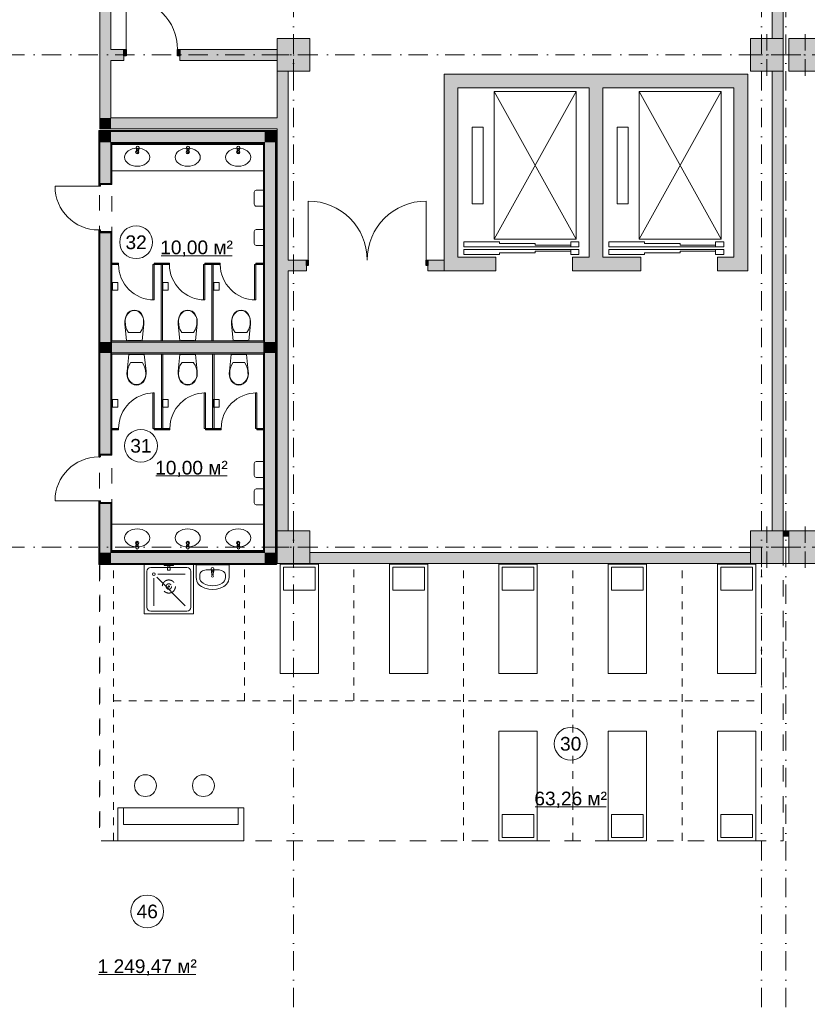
# Model space of a CAD drawing. Header units: millimetres. Extents: x -14761 to 157739, y -22400 to 107990.
# Tile 208 of 256: x 75994 to 90390, y 45642 to 63644. Entities that reach past the tile are written whole.
import ezdxf

# ---------------------------------------------------------------- set-up
doc = ezdxf.new("R2010")
doc.units = ezdxf.units.MM
doc.header["$MEASUREMENT"] = 0
for name, pattern in [('короткая штриховая', [282.222222, 141.111111, -141.111111]), ('Невидимая', [391.222223, 282.222223, -109]), ('Штриховая', [564.444447, 282.222223, -282.222223]), ('Штрихпунктирная', [670.277762, 352.777767, -176.388884, 0, -141.111112])]:
    doc.linetypes.add(name, pattern=pattern)
for name, color, linetype in [('Интерьер - конструкции мебели', 7, 'Continuous'), ('Интерьер - Мебель', 7, 'Continuous'), ('Интерьер - Оборудование', 7, 'Continuous'), ('Интерьер - Сантехника', 7, 'Continuous'), ('Конструктив - Колонны', 7, 'Continuous'), ('Конструктив - стены бассейнов жб нов', 7, 'Continuous'), ('Конструктив - Стены Блок 200 нов', 7, 'Continuous'), ('Конструктив - Стены Внутр сущ.', 7, 'Continuous'), ('Элемент Модели - Зона', 7, 'Continuous'), ('Элемент Модели - Оси', 7, 'Continuous')]:
    doc.layers.add(name, color=color, linetype=linetype)
doc.styles.add('СГЕНЕРИР_СТИЛЬ_1', font='txt')

msp = doc.modelspace()

# ---------------------------------------------------------------- hatches: boundary and pattern name
at = {"layer": 'Интерьер - Оборудование', "linetype": 'Continuous', "lineweight": 0, "true_color": 0x7f7f7f}
for points in [[(77660, 59195), (77660, 59170), (77800, 59170), (77800, 59195)], [(78425, 59170), (78425, 58520), (78450, 58520), (78450, 59170)], [(78450, 59195), (78450, 59170), (78590, 59170), (78590, 59195)], [(78578, 57770), (78603, 57770), (78603, 59170), (78578, 59170)], [(78590, 59195), (78590, 59170), (78730, 59170), (78730, 59195)], [(79355, 59170), (79355, 58520), (79380, 58520), (79380, 59170)], [(79380, 59195), (79380, 59170), (79520, 59170), (79520, 59195)], [(79508, 57770), (79533, 57770), (79533, 59170), (79508, 59170)], [(79520, 59195), (79520, 59170), (79660, 59170), (79660, 59195)], [(80285, 59170), (80285, 58520), (80310, 58520), (80310, 59170)], [(80310, 59195), (80310, 59170), (80450, 59170), (80450, 59195)], [(78584, 57530), (78584, 56170), (78609, 56170), (78609, 57530)], [(79521, 57530), (79521, 56170), (79546, 56170), (79546, 57530)], [(78428, 56170), (78453, 56170), (78453, 56820), (78428, 56820)], [(79365, 56170), (79390, 56170), (79390, 56820), (79365, 56820)], [(80302, 56170), (80327, 56170), (80327, 56820), (80302, 56820)], [(77660, 56145), (77803, 56145), (77803, 56170), (77660, 56170)], [(78453, 56145), (78597, 56145), (78597, 56170), (78453, 56170)], [(78597, 56145), (78740, 56145), (78740, 56170), (78597, 56170)], [(79390, 56145), (79533, 56145), (79533, 56170), (79390, 56170)], [(79533, 56145), (79677, 56145), (79677, 56170), (79533, 56170)], [(80327, 56145), (80470, 56145), (80470, 56170), (80327, 56170)]]:
    msp.add_hatch(color=8, dxfattribs=at).paths.add_polyline_path(points)
at = {"layer": 'Конструктив - Колонны', "linetype": 'Continuous', "lineweight": 0, "true_color": 0x000000}
for points in [[(80700, 62700), (81300, 62700), (81300, 63300), (80700, 63300)], [(89350, 62700), (89950, 62700), (89950, 63300), (89350, 63300)], [(90050, 62700), (90650, 62700), (90650, 63300), (90050, 63300)], [(80700, 53700), (81300, 53700), (81300, 54300), (80700, 54300)], [(89350, 53700), (89950, 53700), (89950, 54300), (89350, 54300)], [(90050, 53700), (90650, 53700), (90650, 54300), (90050, 54300)]]:
    msp.add_hatch(color=18, dxfattribs=at).paths.add_polyline_path(points)
at = {"layer": 'Конструктив - стены бассейнов жб нов', "linetype": 'Continuous', "lineweight": 0, "true_color": 0x000000}
for points in [[(89950, 54300), (89950, 54288), (90050, 54288), (90050, 54300)], [(89950, 54213), (90050, 54213), (90050, 54288), (89950, 54288)], [(89950, 54200), (90050, 54200), (90050, 54213), (89950, 54213)]]:
    msp.add_hatch(color=18, dxfattribs=at).paths.add_polyline_path(points)
at = {"layer": 'Конструктив - Стены Блок 200 нов', "linetype": 'Continuous', "lineweight": 0, "true_color": 0x000000}
for points in [[(77440, 61619), (77460, 61599), (77460, 61619)], [(77440, 61599), (77460, 61599), (77440, 61619)], [(77460, 61599), (77440, 61599), (77440, 60649), (77460, 60649)], [(80670, 61619), (77460, 61619), (77460, 61599), (80670, 61599)], [(77460, 61599), (77660, 61399), (77660, 61599)], [(77660, 61399), (77460, 61599), (77460, 61399)], [(77660, 61599), (77660, 61399), (80470, 61399), (80470, 61599)], [(80470, 61599), (80470, 61399), (80670, 61599)], [(80470, 61399), (80670, 61399), (80670, 61599)], [(80670, 61619), (80670, 61599), (80690, 61619)], [(80670, 61599), (80690, 61599), (80690, 61619)], [(80690, 61599), (80670, 61599), (80670, 53700), (80690, 53700)], [(77460, 60649), (77470, 60649), (77660, 60649), (77660, 61399), (77460, 61399)], [(77660, 61399), (77680, 61379), (77680, 61399)], [(77680, 61379), (77660, 61399), (77660, 61379)], [(80450, 61399), (77680, 61399), (77680, 61379), (80450, 61379)], [(80450, 61399), (80450, 61379), (80470, 61399)], [(80450, 61379), (80470, 61379), (80470, 61399)], [(80670, 57750), (80670, 61399), (80470, 61399), (80470, 57750)], [(77660, 61379), (77660, 60649), (77680, 60649), (77680, 61379)], [(80470, 57770), (80470, 61379), (80450, 61379), (80450, 57770)], [(77440, 60649), (77440, 60599), (77470, 60599), (77470, 60649)], [(77680, 60629), (77680, 60649), (77660, 60649), (77470, 60649), (77470, 60629)], [(77470, 59749), (77470, 59799), (77440, 59799), (77440, 59749)], [(77680, 59749), (77680, 59769), (77470, 59769), (77470, 59749), (77660, 59749)], [(77460, 59749), (77440, 59749), (77440, 55699), (77460, 55699)], [(77460, 57750), (77660, 57750), (77660, 59749), (77470, 59749), (77460, 59749)], [(77660, 57770), (77680, 57770), (77680, 59749), (77660, 59749)], [(77660, 57550), (77660, 57750), (77460, 57750), (77460, 57550)], [(77680, 57750), (77680, 57770), (77660, 57770), (77660, 57750)], [(77680, 57550), (77680, 57750), (77660, 57750), (77660, 57550)], [(80450, 57770), (77680, 57770), (77680, 57750), (80450, 57750)], [(77680, 57550), (80450, 57550), (80450, 57750), (77680, 57750)], [(80470, 57750), (80470, 57770), (80450, 57770), (80450, 57750)], [(80470, 57550), (80470, 57750), (80450, 57750), (80450, 57550)], [(80670, 57550), (80670, 57750), (80470, 57750), (80470, 57550)], [(77460, 55699), (77470, 55699), (77660, 55699), (77660, 57550), (77460, 57550)], [(77680, 57530), (77680, 57550), (77660, 57550), (77660, 57530)], [(77680, 57530), (77660, 57530), (77660, 55699), (77680, 55699)], [(77680, 57530), (80450, 57530), (80450, 57550), (77680, 57550)], [(80470, 57530), (80470, 57550), (80450, 57550), (80450, 57530)], [(80470, 53920), (80470, 57530), (80450, 57530), (80450, 53920)], [(80670, 53900), (80670, 57550), (80470, 57550), (80470, 53900)], [(77470, 55699), (77440, 55699), (77440, 55649), (77470, 55649)], [(77680, 55699), (77660, 55699), (77470, 55699), (77470, 55679), (77680, 55679)], [(77440, 54799), (77470, 54799), (77470, 54849), (77440, 54849)], [(77440, 53700), (77460, 53700), (77460, 54799), (77440, 54799)], [(77460, 54799), (77460, 53900), (77660, 53900), (77660, 54799), (77470, 54799)], [(77680, 54819), (77470, 54819), (77470, 54799), (77660, 54799), (77680, 54799)], [(77660, 54799), (77660, 53920), (77680, 53920), (77680, 54799)], [(77660, 53900), (77460, 53700), (77660, 53700)], [(77460, 53900), (77460, 53700), (77660, 53900)], [(77680, 53920), (77660, 53900), (77680, 53900)], [(77660, 53920), (77660, 53900), (77680, 53920)], [(80470, 53900), (77660, 53900), (77660, 53700), (80470, 53700)], [(80450, 53920), (77680, 53920), (77680, 53900), (80450, 53900)], [(80470, 53920), (80450, 53920), (80470, 53900)], [(80450, 53900), (80470, 53900), (80450, 53920)], [(80670, 53900), (80470, 53900), (80670, 53700)], [(80470, 53700), (80670, 53700), (80470, 53900)], [(77460, 53700), (77440, 53680), (77460, 53680)], [(77460, 53700), (77440, 53700), (77440, 53680)], [(80670, 53700), (77460, 53700), (77460, 53680), (80670, 53680)], [(80690, 53700), (80670, 53700), (80690, 53680)], [(80670, 53700), (80670, 53680), (80690, 53680)]]:
    msp.add_hatch(color=18, dxfattribs=at).paths.add_polyline_path(points)
at = {"layer": 'Конструктив - Стены Внутр сущ.', "linetype": 'Continuous', "lineweight": 0, "true_color": 0x000000}
for points in [[(89750, 71750), (89750, 63300), (89950, 63300), (89950, 71750)], [(77660, 61849), (77660, 67850), (77460, 67850), (77460, 61849)], [(77455, 63100), (77455, 62900), (77460, 62900), (77460, 63100)], [(77660, 63100), (77660, 62900), (77900, 62900), (77900, 63100)], [(77900, 63100), (77900, 62985), (77940, 62985), (77940, 63100)], [(78920, 62985), (78920, 63100), (78880, 63100), (78880, 62985)], [(80700, 63100), (78920, 63100), (78920, 62900), (80700, 62900)], [(80700, 54300), (80900, 54300), (80900, 62700), (80700, 62700)], [(84000, 62400), (83750, 62650), (83750, 62400)], [(84000, 62650), (83750, 62650), (84000, 62400)], [(84000, 62400), (89050, 62400), (89050, 62650), (84000, 62650)], [(89050, 62400), (89300, 62400), (89300, 62650)], [(89050, 62400), (89300, 62650), (89050, 62650)], [(89750, 62700), (89750, 54300), (89950, 54300), (89950, 62700)], [(84000, 59300), (84000, 62400), (83750, 62400), (83750, 59300)], [(86400, 62400), (86400, 59300), (86650, 59300), (86650, 62400)], [(89050, 62400), (89050, 59300), (89300, 59300), (89300, 62400)], [(77660, 61849), (77460, 61649), (77660, 61649)], [(77460, 61849), (77460, 61649), (77660, 61849)], [(77660, 61649), (80700, 61649), (80700, 61849), (77660, 61849)], [(80900, 59250), (80900, 59050), (81235, 59050), (81235, 59250)], [(81235, 59250), (81235, 59150), (81267, 59150), (81267, 59250)], [(83455, 59150), (83455, 59250), (83423, 59250), (83423, 59150)], [(83750, 59250), (83455, 59250), (83455, 59050), (83750, 59050)], [(84000, 59300), (83750, 59050), (84000, 59050)], [(83750, 59300), (83750, 59050), (84000, 59300)], [(84000, 59300), (84000, 59050), (84700, 59050), (84700, 59300)], [(86100, 59050), (87350, 59050), (87350, 59300), (86100, 59300)], [(88750, 59300), (88750, 59050), (89050, 59050), (89050, 59300)], [(89050, 59050), (89300, 59050), (89050, 59300)], [(89050, 59300), (89300, 59050), (89300, 59300)], [(81300, 53700), (89350, 53700), (89350, 53900), (81300, 53900)], [(80700, 53695), (80900, 53695), (80900, 53700), (80700, 53700)]]:
    msp.add_hatch(color=18, dxfattribs=at).paths.add_polyline_path(points)

# ---------------------------------------------------------------- linework, layer by layer
at = {"color": 7, "linetype": 'Continuous', "lineweight": 15}
for p, q in [((86165, 59630), (84665, 62330)), ((84665, 59630), (86165, 62330)), ((88815, 59630), (87315, 62330)), ((87315, 59630), (88815, 62330))]:
    msp.add_line(p, q, dxfattribs=at)
for points in [[(84665, 59630), (86165, 59630), (86165, 62330), (84665, 62330)], [(87315, 59630), (88815, 59630), (88815, 62330), (87315, 62330)], [(84465, 61680), (84265, 61680), (84265, 60280), (84465, 60280)], [(87115, 61680), (86915, 61680), (86915, 60280), (87115, 60280)], [(86065, 59490), (86065, 59520), (85415, 59520), (85415, 59550), (84765, 59550), (84765, 59580), (84115, 59580), (84115, 59490)], [(85415, 59410), (85415, 59380), (84765, 59380), (84765, 59350), (84115, 59350), (84115, 59440), (86065, 59440), (86065, 59410)], [(86065, 59490), (86215, 59490), (86215, 59580), (86065, 59580)], [(86065, 59440), (86215, 59440), (86215, 59350), (86065, 59350)], [(88715, 59490), (88715, 59520), (88065, 59520), (88065, 59550), (87415, 59550), (87415, 59580), (86765, 59580), (86765, 59490)], [(88065, 59410), (88065, 59380), (87415, 59380), (87415, 59350), (86765, 59350), (86765, 59440), (88715, 59440), (88715, 59410)], [(88715, 59490), (88865, 59490), (88865, 59580), (88715, 59580)], [(88715, 59440), (88865, 59440), (88865, 59350), (88715, 59350)]]:
    msp.add_lwpolyline(points, close=True, dxfattribs=at)
at = {"layer": 'Интерьер - конструкции мебели', "color": 7, "linetype": 'Continuous', "lineweight": 15, "flags": 128}
for points in [[(80089, 49231), (79989, 49231), (79989, 48932), (77889, 48932), (77889, 49231), (77789, 49231), (77789, 48633), (80089, 48633)], [(79989, 49231), (77889, 49231), (77889, 48932), (79989, 48932)]]:
    msp.add_lwpolyline(points, close=True, dxfattribs=at)
at = {"layer": 'Интерьер - Мебель', "color": 7, "linetype": 'короткая штриховая', "lineweight": 15}
for p, q in [((77708, 48633), (77708, 53700)), ((80105, 51191), (80105, 53700)), ((82104, 51191), (82104, 53700)), ((84103, 48633), (84103, 53700)), ((86102, 48633), (86102, 53700)), ((88101, 48633), (88101, 53700)), ((89550, 51191), (89550, 53700)), ((77708, 51191), (89550, 51191))]:
    msp.add_line(p, q, dxfattribs=at)
at = {"layer": 'Интерьер - Мебель', "color": 7, "linetype": 'Continuous', "lineweight": 15, "flags": 128}
for points in [[(80754, 51691), (81454, 51691), (81454, 53691), (80754, 53691)], [(82753, 51691), (83453, 51691), (83453, 53691), (82753, 53691)], [(84752, 51691), (85452, 51691), (85452, 53691), (84752, 53691)], [(86751, 51691), (87451, 51691), (87451, 53691), (86751, 53691)], [(88750, 51691), (89450, 51691), (89450, 53691), (88750, 53691)], [(80814, 53211), (81394, 53211), (81394, 53631), (80814, 53631)], [(82813, 53211), (83393, 53211), (83393, 53631), (82813, 53631)], [(84812, 53211), (85392, 53211), (85392, 53631), (84812, 53631)], [(86811, 53211), (87391, 53211), (87391, 53631), (86811, 53631)], [(88810, 53211), (89390, 53211), (89390, 53631), (88810, 53631)], [(84752, 50633), (85452, 50633), (85452, 48633), (84752, 48633)], [(86751, 50633), (87451, 50633), (87451, 48633), (86751, 48633)], [(88750, 50633), (89450, 50633), (89450, 48633), (88750, 48633)], [(84812, 49113), (85392, 49113), (85392, 48693), (84812, 48693)], [(86811, 49113), (87391, 49113), (87391, 48693), (86811, 48693)], [(88810, 49113), (89390, 49113), (89390, 48693), (88810, 48693)]]:
    msp.add_lwpolyline(points, close=True, dxfattribs=at)
for points in [[(78292, 49440, 1), (78292, 49840, 1)], [(79352, 49440, 1), (79352, 49840, 1)]]:
    msp.add_lwpolyline(points, format="xyb", close=True, dxfattribs=at)
at = {"layer": 'Интерьер - Оборудование', "color": 7, "linetype": 'Continuous', "lineweight": 15}
for p, q in [((78136, 61269), (78136, 61284)), ((78136, 61284), (78163, 61284)), ((78163, 61284), (78163, 61269)), ((79057, 61269), (79057, 61284)), ((79057, 61284), (79084, 61284)), ((79084, 61284), (79084, 61269)), ((79976, 61269), (79976, 61284)), ((79976, 61284), (80004, 61284)), ((80004, 61284), (80004, 61269)), ((78450, 59195), (78450, 59170)), ((78590, 59195), (78450, 59195)), ((78450, 59170), (78590, 59170)), ((78730, 59195), (78590, 59195)), ((78590, 59170), (78730, 59170)), ((78730, 59170), (78730, 59195)), ((79380, 59195), (79380, 59170)), ((79520, 59195), (79380, 59195)), ((79380, 59170), (79520, 59170)), ((79660, 59195), (79520, 59195)), ((79520, 59170), (79660, 59170)), ((79660, 59170), (79660, 59195)), ((78453, 56145), (78453, 56170)), ((78453, 56170), (78597, 56170)), ((78597, 56170), (78740, 56170)), ((78740, 56170), (78740, 56145)), ((79390, 56145), (79390, 56170)), ((79390, 56170), (79533, 56170)), ((79533, 56170), (79677, 56170)), ((79677, 56170), (79677, 56145)), ((78597, 56145), (78453, 56145)), ((78740, 56145), (78597, 56145)), ((79533, 56145), (79390, 56145)), ((79677, 56145), (79533, 56145)), ((78126, 54030), (78126, 54015)), ((78126, 54015), (78153, 54015)), ((78153, 54015), (78153, 54030)), ((79053, 54030), (79053, 54015)), ((79053, 54015), (79081, 54015)), ((79081, 54015), (79081, 54030)), ((79979, 54030), (79979, 54015)), ((79979, 54015), (80006, 54015)), ((80006, 54015), (80006, 54030)), ((79506, 53565), (79506, 53580)), ((79506, 53580), (79533, 53580)), ((79533, 53580), (79533, 53565))]:
    msp.add_line(p, q, dxfattribs=at)
at = {"layer": 'Интерьер - Оборудование', "color": 7, "linetype": 'Continuous', "lineweight": 15, "flags": 128}
for points in [[(78125, 61309), (78129, 61267, 0.12102), (78132, 61258), (78139, 61205, 0.882566), (78161, 61205), (78168, 61258, 0.12102), (78171, 61267), (78175, 61309, 1)], [(79045, 61309), (79049, 61267, 0.12102), (79052, 61258), (79059, 61205, 0.882566), (79081, 61205), (79088, 61258, 0.12102), (79091, 61267), (79095, 61309, 1)], [(79965, 61309), (79969, 61267, 0.12102), (79972, 61258), (79979, 61205, 0.882566), (80001, 61205), (80008, 61258, 0.12102), (80011, 61267), (80015, 61309, 1)], [(78114, 53990), (78118, 54032, -0.12102), (78121, 54041), (78128, 54094, -0.882566), (78150, 54094), (78157, 54041, -0.12102), (78160, 54032), (78164, 53990, -1)], [(79042, 53990), (79046, 54032, -0.12102), (79049, 54041), (79056, 54094, -0.882566), (79078, 54094), (79085, 54041, -0.12102), (79088, 54032), (79092, 53990, -1)], [(79967, 53990), (79971, 54032, -0.12102), (79975, 54041), (79981, 54094, -0.882566), (80003, 54094), (80010, 54041, -0.12102), (80013, 54032), (80017, 53990, -1)], [(79495, 53605), (79499, 53563, 0.12102), (79502, 53554), (79509, 53501, 0.882566), (79531, 53501), (79538, 53554, 0.12102), (79541, 53563), (79545, 53605, 1)]]:
    msp.add_lwpolyline(points, format="xyb", close=True, dxfattribs=at)
for points in [[(77660, 59195), (77660, 59170), (77800, 59170), (77800, 59195)], [(78425, 59170), (78425, 58520), (78450, 58520), (78450, 59170)], [(78578, 57770), (78603, 57770), (78603, 59170), (78578, 59170)], [(79355, 59170), (79355, 58520), (79380, 58520), (79380, 59170)], [(79508, 57770), (79533, 57770), (79533, 59170), (79508, 59170)], [(80285, 59170), (80285, 58520), (80310, 58520), (80310, 59170)], [(80310, 59195), (80310, 59170), (80450, 59170), (80450, 59195)], [(78584, 57530), (78609, 57530), (78609, 56170), (78584, 56170)], [(79521, 57530), (79546, 57530), (79546, 56170), (79521, 56170)], [(78428, 56170), (78428, 56820), (78453, 56820), (78453, 56170)], [(79365, 56170), (79365, 56820), (79390, 56820), (79390, 56170)], [(80302, 56170), (80302, 56820), (80327, 56820), (80327, 56170)], [(77660, 56145), (77660, 56170), (77803, 56170), (77803, 56145)], [(80327, 56145), (80327, 56170), (80470, 56170), (80470, 56145)]]:
    msp.add_lwpolyline(points, close=True, dxfattribs=at)
at = {"layer": 'Интерьер - Оборудование', "color": 7, "linetype": 'Continuous', "lineweight": 15}
for centre, radius, start, end in [((78150, 61269), 21.1, 212.771, 327.229), ((78150, 61269), 13.6, 180, 0), ((79070, 61269), 21.1, 212.771, 327.229), ((79070, 61269), 13.6, 180, 0), ((79990, 61269), 21.1, 212.771, 327.229), ((79990, 61269), 13.6, 180, 0), ((78450, 59170), 650, 180, 270), ((79380, 59170), 650, 180, 270), ((80310, 59170), 650, 180, 270), ((78453, 56170), 650, 90, 180), ((79390, 56170), 650, 90, 180), ((80327, 56170), 650, 90, 180), ((78139, 54030), 21.1, 32.771, 147.229), ((78139, 54030), 13.6, 0, 180), ((79067, 54030), 21.1, 32.771, 147.229), ((79067, 54030), 13.6, 0, 180), ((79992, 54030), 21.1, 32.771, 147.229), ((79992, 54030), 13.6, 0, 180), ((79520, 53565), 21.1, 212.771, 327.229), ((79520, 53565), 13.6, 180, 0)]:
    msp.add_arc(centre, radius, start, end, dxfattribs=at)
at = {"layer": 'Интерьер - Сантехника', "color": 7, "linetype": 'Continuous', "lineweight": 15}
for p, q in [((77680, 61379), (80450, 61379)), ((77680, 60879), (77680, 61379)), ((77680, 61359), (80450, 61359)), ((80450, 60879), (80450, 61379)), ((77680, 60879), (80450, 60879)), ((77682, 58838), (77682, 58698)), ((77690, 58838), (77690, 58698)), ((78605, 58840), (78605, 58700)), ((78613, 58840), (78613, 58700)), ((79535, 58840), (79535, 58700)), ((79543, 58840), (79543, 58700)), ((77981, 57926), (78090, 57926)), ((78090, 57926), (78199, 57926)), ((78956, 57926), (79065, 57926)), ((79065, 57926), (79174, 57926)), ((80040, 57925), (79931, 57925)), ((80149, 57925), (80040, 57925)), ((78021, 57373), (78130, 57373)), ((78130, 57373), (78239, 57373)), ((78956, 57373), (79065, 57373)), ((79065, 57373), (79174, 57373)), ((80000, 57373), (79891, 57373)), ((80109, 57373), (80000, 57373)), ((77682, 56700), (77682, 56560)), ((77690, 56700), (77690, 56560)), ((78605, 56701), (78605, 56561)), ((78613, 56701), (78613, 56561)), ((79535, 56701), (79535, 56561)), ((79543, 56701), (79543, 56561)), ((77680, 54420), (80450, 54420)), ((77680, 54420), (77680, 53920)), ((80450, 54420), (80450, 53920)), ((77680, 53940), (80450, 53940)), ((77680, 53920), (80450, 53920)), ((78700, 53665), (78740, 53665)), ((78320, 53560), (78320, 52900)), ((79050, 53630), (78390, 53630)), ((78520, 53505), (79020, 53505)), ((78700, 53635), (78740, 53635)), ((79120, 52900), (79120, 53560)), ((79285, 53492), (79285, 53446)), ((79639, 53583), (79401, 53583)), ((79755, 53492), (79755, 53446)), ((78445, 53430), (78445, 52930)), ((78498, 53452), (79020, 52930)), ((78390, 52830), (79050, 52830))]:
    msp.add_line(p, q, dxfattribs=at)
at = {"layer": 'Интерьер - Сантехника', "color": 7, "linetype": 'Continuous', "lineweight": 15, "flags": 128}
for points in [[(80452, 60234), (80319, 60234, -0.414214), (80282, 60270), (80282, 60488, -0.414214), (80319, 60524), (80452, 60524)], [(80452, 59516), (80319, 59516, -0.414214), (80282, 59553), (80282, 59770, -0.414214), (80319, 59806), (80452, 59806)], [(80452, 55275), (80319, 55275, -0.414214), (80282, 55311), (80282, 55529, -0.414214), (80319, 55565), (80452, 55565)], [(80452, 54775), (80319, 54775, -0.414214), (80282, 54811), (80282, 55028, -0.414214), (80319, 55065), (80452, 55065)]]:
    msp.add_lwpolyline(points, format="xyb", close=True, dxfattribs=at)
for points in [[(77785, 58838), (77785, 58698), (77690, 58698), (77690, 58703), (77682, 58703), (77682, 58698), (77680, 58698), (77680, 58838), (77682, 58838), (77682, 58833), (77690, 58833), (77690, 58838)], [(78708, 58840), (78708, 58700), (78613, 58700), (78613, 58705), (78605, 58705), (78605, 58700), (78603, 58700), (78603, 58840), (78605, 58840), (78605, 58835), (78613, 58835), (78613, 58840)], [(79638, 58840), (79638, 58700), (79543, 58700), (79543, 58705), (79535, 58705), (79535, 58700), (79533, 58700), (79533, 58840), (79535, 58840), (79535, 58835), (79543, 58835), (79543, 58840)], [(78259, 58171), (78247, 58215), (78228, 58256), (78202, 58288), (78169, 58313), (78131, 58329), (78090, 58335), (78049, 58329), (78011, 58313), (77978, 58288), (77952, 58256), (77933, 58215), (77921, 58171), (77915, 58126), (77917, 58081), (77949, 57775), (78231, 57775), (78263, 58081), (78265, 58126)], [(79235, 58171), (79222, 58215), (79203, 58256), (79178, 58288), (79144, 58313), (79106, 58329), (79065, 58335), (79024, 58329), (78986, 58313), (78953, 58288), (78927, 58256), (78908, 58215), (78896, 58171), (78890, 58126), (78892, 58081), (78924, 57775), (79206, 57775), (79238, 58081), (79240, 58126)], [(79871, 58170), (79883, 58214), (79902, 58255), (79928, 58287), (79961, 58312), (79999, 58328), (80040, 58334), (80081, 58328), (80119, 58312), (80152, 58287), (80178, 58255), (80197, 58214), (80209, 58170), (80215, 58125), (80213, 58080), (80181, 57774), (79899, 57774), (79867, 58080), (79865, 58125)], [(77967, 57775), (78213, 57775), (78213, 57780), (77967, 57780)], [(78942, 57775), (79188, 57775), (79188, 57780), (78942, 57780)], [(80163, 57774), (79917, 57774), (79917, 57779), (80163, 57779)], [(78299, 57128), (78287, 57084), (78268, 57043), (78242, 57011), (78209, 56986), (78171, 56970), (78130, 56964), (78089, 56970), (78051, 56986), (78018, 57011), (77992, 57043), (77973, 57084), (77961, 57128), (77955, 57173), (77957, 57218), (77989, 57525), (78271, 57525), (78303, 57218), (78305, 57173)], [(78007, 57525), (78253, 57525), (78253, 57520), (78007, 57520)], [(79235, 57128), (79222, 57084), (79203, 57043), (79178, 57011), (79144, 56986), (79106, 56970), (79065, 56964), (79024, 56970), (78986, 56986), (78953, 57011), (78927, 57043), (78908, 57084), (78896, 57128), (78890, 57173), (78892, 57218), (78924, 57525), (79206, 57525), (79238, 57218), (79240, 57173)], [(78942, 57525), (79188, 57525), (79188, 57520), (78942, 57520)], [(79831, 57128), (79843, 57084), (79862, 57043), (79888, 57011), (79921, 56986), (79959, 56970), (80000, 56964), (80041, 56970), (80079, 56986), (80112, 57011), (80138, 57043), (80157, 57084), (80169, 57128), (80175, 57173), (80173, 57218), (80141, 57525), (79859, 57525), (79827, 57218), (79825, 57173)], [(80123, 57525), (79877, 57525), (79877, 57520), (80123, 57520)], [(77785, 56700), (77785, 56560), (77690, 56560), (77690, 56565), (77682, 56565), (77682, 56560), (77680, 56560), (77680, 56700), (77682, 56700), (77682, 56695), (77690, 56695), (77690, 56700)], [(78708, 56701), (78708, 56561), (78613, 56561), (78613, 56566), (78605, 56566), (78605, 56561), (78603, 56561), (78603, 56701), (78605, 56701), (78605, 56696), (78613, 56696), (78613, 56701)], [(79638, 56701), (79638, 56561), (79543, 56561), (79543, 56566), (79535, 56566), (79535, 56561), (79533, 56561), (79533, 56701), (79535, 56701), (79535, 56696), (79543, 56696), (79543, 56701)], [(78270, 53680), (78270, 52780), (79170, 52780), (79170, 53680)], [(78637, 53680), (78637, 53665), (78700, 53665), (78700, 53635), (78698, 53635), (78698, 53580), (78742, 53580), (78742, 53635), (78740, 53635), (78740, 53665), (78803, 53665), (78803, 53680)], [(79220, 53675), (79220, 53446), (79223, 53412), (79231, 53380), (79245, 53349), (79264, 53322), (79288, 53298), (79315, 53279), (79380, 53249), (79449, 53231), (79520, 53225), (79591, 53231), (79660, 53249), (79725, 53279), (79752, 53298), (79775, 53322), (79794, 53349), (79808, 53380), (79817, 53412), (79820, 53446), (79820, 53675)]]:
    msp.add_lwpolyline(points, close=True, dxfattribs=at)
at = {"layer": 'Интерьер - Сантехника', "color": 7, "linetype": 'Continuous', "lineweight": 15}
for centre, radius in [((78142, 61220), 30), ((79065, 61220), 30), ((79988, 61220), 30), ((78142, 54079), 30), ((79065, 54079), 30), ((79988, 54079), 30), ((78445, 53505), 25), ((79520, 53468), 17.5)]:
    msp.add_circle(centre, radius, dxfattribs=at)
at = {"layer": 'Интерьер - Сантехника', "color": 7, "linetype": 'Невидимая', "lineweight": 15}
for radius in [120, 50, 12]:
    msp.add_circle((78720, 53280), radius, dxfattribs=at)
at = {"layer": 'Интерьер - Сантехника', "color": 7, "linetype": 'Continuous', "lineweight": 15}
for centre, start, end in [((78390, 53560), 90, 180), ((79050, 53560), 0, 90), ((78390, 52900), 180, 270), ((79050, 52900), 270, 0)]:
    msp.add_arc(centre, 70, start, end, dxfattribs=at)
for centre in [(78142, 61129), (79065, 61129), (79988, 61129), (78142, 54170), (79065, 54170), (79988, 54170)]:
    msp.add_ellipse(centre, major_axis=(230, 0), ratio=0.717391, dxfattribs=at)
for centre, major_axis, ratio, start_param, end_param in [((78179, 58135), (257, 0), 0.875546, 2.296732, 3.19732), ((78091, 58206), (139, 0), 0.875546, 1.576657, 2.203301), ((78089, 58206), (139, 0), 0.875546, 0.938292, 1.564936), ((78001, 58135), (257, 0), 0.875546, 6.227454, 7.128043), ((79155, 58135), (257, 0), 0.875546, 2.296732, 3.19732), ((79066, 58206), (139, 0), 0.875546, 1.576657, 2.203301), ((79064, 58206), (139, 0), 0.875546, 0.938292, 1.564936), ((78976, 58135), (257, 0), 0.875546, 6.227454, 7.128043), ((80129, 58134), (257, 0), 0.875546, 2.296735, 3.197324), ((80041, 58205), (139, 0), 0.875546, 1.576657, 2.203301), ((80039, 58205), (139, 0), 0.875546, 0.938292, 1.564935), ((79951, 58134), (257, 0), 0.875546, 6.227458, 7.128046), ((78348, 58114), (425, 0), 0.875546, 3.117975, 3.670995), ((77832, 58114), (425, 0), 0.875546, 5.753781, 6.306801), ((79323, 58114), (425, 0), 0.875546, 3.117975, 3.670995), ((78807, 58114), (425, 0), 0.875546, 5.753781, 6.306801), ((80298, 58113), (425, 0), 0.875546, 3.117977, 3.670997), ((79782, 58113), (425, 0), 0.875546, 5.753783, 6.306803), ((78388, 57185), (425, 0), 0.875546, 2.61219, 3.165211), ((77872, 57185), (425, 0), 0.875546, 6.259569, 6.81259), ((79323, 57185), (425, 0), 0.875546, 2.61219, 3.165211), ((78807, 57185), (425, 0), 0.875546, 6.259569, 6.81259), ((80258, 57185), (425, 0), 0.875546, 2.612188, 3.165208), ((79742, 57185), (425, 0), 0.875546, 6.259567, 6.812588), ((78219, 57164), (257, 0), 0.875546, 3.085865, 3.986454), ((78041, 57164), (257, 0), 0.875546, 5.438328, 6.338917), ((79155, 57164), (257, 0), 0.875546, 3.085865, 3.986454), ((78976, 57164), (257, 0), 0.875546, 5.438328, 6.338917), ((80089, 57164), (257, 0), 0.875546, 3.085861, 3.98645), ((79911, 57164), (257, 0), 0.875546, 5.438324, 6.338913), ((78131, 57093), (139, 0), 0.875546, 4.079884, 4.706528), ((78129, 57093), (139, 0), 0.875546, 4.71825, 5.344893), ((79066, 57093), (139, 0), 0.875546, 4.079884, 4.706528), ((79064, 57093), (139, 0), 0.875546, 4.71825, 5.344893), ((80001, 57093), (139, 0), 0.875546, 4.079884, 4.706528), ((79999, 57093), (139, 0), 0.875546, 4.71825, 5.344894), ((79401, 53492), (116, 0), 0.783646, 1.570796, 3.141593), ((79639, 53492), (116, 0), 0.783646, 0, 1.570796), ((79401, 53446), (0, 121), 0.956522, 1.570796, 2.644618), ((79520, 53675), (0, 382), 0.956522, 2.644618, 3.638567), ((79639, 53446), (0, 121), 0.956522, 3.638567, 4.712389)]:
    msp.add_ellipse(centre, major_axis=major_axis, ratio=ratio, start_param=start_param, end_param=end_param, dxfattribs=at)
at = {"layer": 'Конструктив - Колонны', "color": 251, "linetype": 'Continuous', "lineweight": 5, "true_color": 0x575757}
for p, q in [((81000, 63080), (81000, 63380)), ((89650, 63080), (89650, 63380)), ((90350, 63080), (90350, 63380)), ((80920, 63000), (80620, 63000)), ((81000, 62920), (81000, 62620)), ((81080, 63000), (81380, 63000)), ((89570, 63000), (89270, 63000)), ((89650, 62920), (89650, 62620)), ((89730, 63000), (90030, 63000)), ((90270, 63000), (89970, 63000)), ((90350, 62920), (90350, 62620)), ((81000, 54080), (81000, 54380)), ((89650, 54080), (89650, 54380)), ((90350, 54080), (90350, 54380)), ((80920, 54000), (80620, 54000)), ((81000, 53920), (81000, 53620)), ((81080, 54000), (81380, 54000)), ((89570, 54000), (89270, 54000)), ((89650, 53920), (89650, 53620)), ((89730, 54000), (90030, 54000)), ((90270, 54000), (89970, 54000)), ((90350, 53920), (90350, 53620))]:
    msp.add_line(p, q, dxfattribs=at)
at = {"layer": 'Конструктив - Колонны', "color": 251, "linetype": 'Continuous', "lineweight": 15, "true_color": 0x575757, "flags": 128}
for points in [[(80700, 62700), (81300, 62700), (81300, 63300), (80700, 63300)], [(89350, 62700), (89950, 62700), (89950, 63300), (89350, 63300)], [(90050, 62700), (90650, 62700), (90650, 63300), (90050, 63300)], [(80700, 53700), (81300, 53700), (81300, 54300), (80700, 54300)], [(89350, 53700), (89950, 53700), (89950, 54300), (89350, 54300)], [(90050, 53700), (90650, 53700), (90650, 54300), (90050, 54300)]]:
    msp.add_lwpolyline(points, close=True, dxfattribs=at)
at = {"layer": 'Конструктив - Колонны', "color": 251, "linetype": 'Continuous', "lineweight": 5, "true_color": 0x575757}
for p in [(81000, 63000), (89650, 63000), (90350, 63000), (81000, 54000), (89650, 54000), (90350, 54000)]:
    msp.add_point(p, dxfattribs=at)
at = {"layer": 'Конструктив - стены бассейнов жб нов', "color": 251, "linetype": 'Continuous', "lineweight": 20, "true_color": 0x575757}
for p, q in [((90050, 54288), (89950, 54288)), ((89950, 54213), (90050, 54213))]:
    msp.add_line(p, q, dxfattribs=at)
at = {"layer": 'Конструктив - стены бассейнов жб нов', "color": 251, "linetype": 'Continuous', "lineweight": 20, "true_color": 0x575757, "flags": 128}
for points in [[(90050, 54300), (89950, 54300)], [(89950, 54200), (90050, 54200)]]:
    msp.add_lwpolyline(points, dxfattribs=at)
at = {"layer": 'Конструктив - Стены Блок 200 нов', "color": 251, "linetype": 'Continuous', "lineweight": 20, "true_color": 0x575757}
for p, q in [((77660, 61599), (77460, 61599)), ((77460, 61599), (77460, 61399)), ((77660, 61599), (77460, 61599)), ((80470, 61599), (77660, 61599)), ((80670, 61599), (80470, 61599)), ((80670, 61599), (80470, 61599)), ((80670, 61399), (80670, 61599)), ((77460, 61399), (77460, 60649)), ((77680, 61399), (77660, 61399)), ((77660, 60649), (77660, 61399)), ((77680, 61399), (77660, 61399)), ((77680, 61399), (80450, 61399)), ((80470, 61399), (80450, 61399)), ((80470, 61399), (80450, 61399)), ((80470, 61399), (80470, 57750)), ((80670, 57750), (80670, 61399)), ((77440, 60649), (77460, 60649)), ((77440, 60649), (77460, 60649)), ((77440, 60649), (77460, 60649)), ((77460, 60649), (77470, 60649)), ((77460, 60649), (77470, 60649)), ((77460, 60649), (77470, 60649)), ((77470, 60649), (77470, 60629)), ((77660, 60649), (77470, 60649)), ((77470, 60629), (77680, 60629)), ((77470, 60629), (77680, 60629)), ((77680, 60649), (77680, 60629)), ((77680, 60649), (77680, 60629)), ((77470, 59769), (77680, 59769)), ((77470, 59749), (77470, 59769)), ((77470, 59769), (77680, 59769)), ((77680, 59749), (77680, 59769)), ((77680, 59749), (77680, 59769)), ((77440, 59749), (77460, 59749)), ((77440, 59749), (77460, 59749)), ((77440, 59749), (77460, 59749)), ((77460, 59749), (77460, 57750)), ((77460, 59749), (77470, 59749)), ((77460, 59749), (77470, 59749)), ((77460, 59749), (77470, 59749)), ((77660, 59749), (77470, 59749)), ((77660, 57750), (77660, 59749)), ((77460, 57750), (77460, 57550)), ((77680, 57750), (77660, 57750)), ((77680, 57750), (77660, 57750)), ((80450, 57750), (77680, 57750)), ((80470, 57750), (80450, 57750)), ((80470, 57750), (80450, 57750)), ((80670, 57550), (80670, 57750)), ((77460, 57550), (77460, 55699)), ((77660, 57550), (77680, 57550)), ((77660, 55699), (77660, 57550)), ((77660, 57550), (77680, 57550)), ((77680, 57550), (80450, 57550)), ((80450, 57550), (80470, 57550)), ((80450, 57550), (80470, 57550)), ((80470, 57550), (80470, 53920)), ((80670, 53900), (80670, 57550)), ((77440, 55699), (77460, 55699)), ((77440, 55699), (77460, 55699)), ((77440, 55699), (77460, 55699)), ((77460, 55699), (77470, 55699)), ((77460, 55699), (77470, 55699)), ((77460, 55699), (77470, 55699)), ((77470, 55699), (77470, 55679)), ((77660, 55699), (77470, 55699)), ((77470, 55679), (77680, 55679)), ((77470, 55679), (77680, 55679)), ((77680, 55699), (77680, 55679)), ((77680, 55699), (77680, 55679)), ((77440, 54799), (77460, 54799)), ((77440, 54799), (77460, 54799)), ((77440, 54799), (77460, 54799)), ((77460, 54799), (77460, 53900)), ((77460, 54799), (77470, 54799)), ((77460, 54799), (77470, 54799)), ((77460, 54799), (77470, 54799)), ((77470, 54819), (77680, 54819)), ((77470, 54799), (77470, 54819)), ((77470, 54819), (77680, 54819)), ((77660, 54799), (77470, 54799)), ((77660, 53900), (77660, 54799)), ((77680, 54799), (77680, 54819)), ((77680, 54799), (77680, 54819)), ((77460, 53900), (77460, 53700)), ((77660, 53900), (77680, 53900)), ((77660, 53900), (77680, 53900)), ((80470, 53900), (77680, 53900)), ((80470, 53900), (80470, 53920)), ((80470, 53900), (80470, 53920)), ((80670, 53700), (80670, 53900)), ((80670, 53700), (80670, 53900)), ((77460, 53700), (77660, 53700)), ((77460, 53700), (77660, 53700)), ((77660, 53700), (80470, 53700)), ((80470, 53700), (80670, 53700))]:
    msp.add_line(p, q, dxfattribs=at)
at = {"layer": 'Конструктив - Стены Блок 200 нов', "color": 251, "linetype": 'Continuous', "lineweight": 5, "true_color": 0x575757}
for p, q in [((77440, 60599), (76640, 60599)), ((77440, 60649), (77440, 60599)), ((77470, 60649), (77440, 60649)), ((77440, 60599), (77470, 60599)), ((77470, 60599), (77470, 60649)), ((77470, 59799), (77440, 59799)), ((77440, 59799), (77440, 59749)), ((77470, 59749), (77470, 59799)), ((77440, 59749), (77470, 59749)), ((77440, 55649), (77440, 55699)), ((77440, 55699), (77470, 55699)), ((77470, 55649), (77440, 55649)), ((77470, 55699), (77470, 55649)), ((77440, 54849), (76640, 54849)), ((77440, 54799), (77440, 54849)), ((77440, 54849), (77470, 54849)), ((77470, 54799), (77440, 54799)), ((77470, 54849), (77470, 54799))]:
    msp.add_line(p, q, dxfattribs=at)
at = {"layer": 'Конструктив - Стены Блок 200 нов', "color": 251, "linetype": 'Continuous', "lineweight": 20, "true_color": 0x575757, "flags": 128}
for points in [[(77440, 61619), (77460, 61619)], [(77440, 61619), (77440, 60649)], [(80670, 61619), (77460, 61619)], [(80690, 61619), (80670, 61619)], [(80690, 53700), (80690, 61619)], [(77680, 60649), (77680, 61379)], [(77680, 61379), (80450, 61379)], [(80450, 61379), (80450, 57770)], [(77440, 59749), (77440, 55699)], [(77680, 57770), (77680, 59749)], [(80450, 57770), (77680, 57770)], [(77680, 55699), (77680, 57530)], [(77680, 57530), (80450, 57530)], [(80450, 57530), (80450, 53920)], [(77440, 54799), (77440, 53680)], [(77680, 53920), (77680, 54799)], [(80450, 53920), (77680, 53920)], [(77440, 53680), (77460, 53680)], [(77460, 53680), (80690, 53680)], [(80690, 53680), (80690, 53700)]]:
    msp.add_lwpolyline(points, dxfattribs=at)
at = {"layer": 'Конструктив - Стены Блок 200 нов', "color": 251, "linetype": 'Continuous', "lineweight": 5, "true_color": 0x575757}
for centre, start, end in [((77440, 60599), 180, 270), ((77440, 54849), 90, 180)]:
    msp.add_arc(centre, 800, start, end, dxfattribs=at)
at = {"layer": 'Конструктив - Стены Внутр сущ.', "color": 251, "linetype": 'Continuous', "lineweight": 15, "true_color": 0x575757}
for p, q in [((77940, 63100), (77940, 64040)), ((81267, 59250), (81267, 60328)), ((83423, 59250), (83423, 60328))]:
    msp.add_line(p, q, dxfattribs=at)
at = {"layer": 'Конструктив - Стены Внутр сущ.', "color": 251, "linetype": 'Continuous', "lineweight": 20, "true_color": 0x575757}
for p, q in [((77900, 63100), (77863, 63100)), ((77900, 63100), (77863, 63100)), ((77900, 63100), (77863, 63100)), ((77900, 63100), (77900, 62985)), ((77900, 63100), (77900, 62985)), ((77900, 63100), (77900, 62985)), ((78920, 63100), (78957, 63100)), ((78920, 63100), (78920, 62985)), ((78920, 63100), (78920, 62985)), ((78920, 63100), (78920, 62985)), ((78920, 63100), (78957, 63100)), ((78920, 63100), (78957, 63100)), ((77900, 62900), (77863, 62900)), ((77900, 62900), (77863, 62900)), ((77900, 62900), (77863, 62900)), ((77900, 62985), (77900, 62900)), ((77900, 62985), (77900, 62900)), ((77900, 62985), (77900, 62900)), ((78920, 62985), (78920, 62900)), ((78920, 62985), (78920, 62900)), ((78920, 62985), (78920, 62900)), ((78920, 62900), (78957, 62900)), ((78920, 62900), (78957, 62900)), ((78920, 62900), (78957, 62900)), ((81235, 59250), (81192, 59250)), ((81235, 59250), (81192, 59250)), ((81235, 59250), (81192, 59250)), ((81235, 59250), (81235, 59150)), ((81235, 59250), (81235, 59150)), ((81235, 59250), (81235, 59150)), ((83455, 59250), (83498, 59250)), ((83455, 59250), (83455, 59150)), ((83455, 59250), (83455, 59150)), ((83455, 59250), (83455, 59150)), ((83455, 59250), (83498, 59250)), ((83455, 59250), (83498, 59250)), ((84700, 59050), (84700, 59300)), ((84700, 59050), (84700, 59300)), ((86100, 59050), (86100, 59300)), ((86100, 59050), (86100, 59300)), ((87350, 59050), (87350, 59300)), ((87350, 59050), (87350, 59300)), ((88750, 59050), (88750, 59300)), ((88750, 59050), (88750, 59300)), ((81235, 59050), (81192, 59050)), ((81235, 59050), (81192, 59050)), ((81235, 59050), (81192, 59050)), ((81235, 59150), (81235, 59050)), ((81235, 59150), (81235, 59050)), ((81235, 59150), (81235, 59050)), ((83455, 59150), (83455, 59050)), ((83455, 59150), (83455, 59050)), ((83455, 59150), (83455, 59050)), ((83455, 59050), (83498, 59050)), ((83455, 59050), (83498, 59050)), ((83455, 59050), (83498, 59050))]:
    msp.add_line(p, q, dxfattribs=at)
at = {"layer": 'Конструктив - Стены Внутр сущ.', "color": 251, "linetype": 'Continuous', "lineweight": 30, "true_color": 0x575757}
for p, q in [((77900, 63100), (77940, 63100)), ((77900, 62985), (77900, 63100)), ((77940, 63100), (77940, 62985)), ((78880, 62985), (78880, 63100)), ((78880, 63100), (78920, 63100)), ((78920, 63100), (78920, 62985)), ((77940, 62985), (77900, 62985)), ((78920, 62985), (78880, 62985)), ((81235, 59250), (81267, 59250)), ((81235, 59150), (81235, 59250)), ((81267, 59250), (81267, 59150)), ((83423, 59150), (83423, 59250)), ((83423, 59250), (83455, 59250)), ((83455, 59250), (83455, 59150)), ((81267, 59150), (81235, 59150)), ((83455, 59150), (83423, 59150))]:
    msp.add_line(p, q, dxfattribs=at)
at = {"layer": 'Конструктив - Стены Внутр сущ.', "color": 251, "linetype": 'Continuous', "lineweight": 20, "true_color": 0x575757, "flags": 128}
for points in [[(89750, 71750), (89750, 63300)], [(89950, 63300), (89950, 71750)], [(77460, 67850), (77460, 61649)], [(77660, 63100), (77660, 67850)], [(77900, 63100), (77660, 63100)], [(80700, 63100), (78920, 63100)], [(77660, 61849), (77660, 62900)], [(77660, 62900), (77900, 62900)], [(78920, 62900), (80700, 62900)], [(80700, 62700), (80700, 61849)], [(80900, 59250), (80900, 62700)], [(83750, 62650), (83750, 62400)], [(89300, 62650), (83750, 62650)], [(89300, 62650), (89300, 62400)], [(89750, 62700), (89750, 54300)], [(89950, 54300), (89950, 62700)], [(83750, 62400), (83750, 59050)], [(84000, 62400), (86400, 62400)], [(84000, 59300), (84000, 62400)], [(86400, 62400), (86400, 59300)], [(86650, 62400), (89050, 62400)], [(86650, 59300), (86650, 62400)], [(89050, 62400), (89050, 59300)], [(89300, 59050), (89300, 62400)], [(80700, 61849), (77660, 61849)], [(77460, 61649), (77660, 61649)], [(77660, 61649), (80700, 61649)], [(80700, 61649), (80700, 54300)], [(81235, 59250), (80900, 59250)], [(83750, 59250), (83455, 59250)], [(83750, 59050), (83750, 59250)], [(84700, 59300), (84000, 59300)], [(86400, 59300), (86100, 59300)], [(87350, 59300), (86650, 59300)], [(89050, 59300), (88750, 59300)], [(80900, 54300), (80900, 59050)], [(80900, 59050), (81235, 59050)], [(83455, 59050), (83750, 59050)], [(83750, 59050), (84000, 59050)], [(84000, 59050), (84700, 59050)], [(86100, 59050), (87350, 59050)], [(88750, 59050), (89050, 59050)], [(89300, 59050), (89050, 59050)], [(89350, 53900), (81300, 53900)], [(81300, 53700), (89350, 53700)]]:
    msp.add_lwpolyline(points, dxfattribs=at)
at = {"layer": 'Конструктив - Стены Внутр сущ.', "color": 251, "linetype": 'Continuous', "lineweight": 5, "true_color": 0x575757}
for centre, radius, start, end in [((77940, 63100), 940, 0, 90), ((81267, 59250), 1078, 0, 90), ((83423, 59250), 1078, 90, 180)]:
    msp.add_arc(centre, radius, start, end, dxfattribs=at)
at = {"layer": 'Элемент Модели - Зона', "color": 7, "linetype": 'Continuous', "lineweight": 15}
for p, q in [((78577, 59328), (79877, 59328)), ((78484, 55301), (79784, 55301)), ((85415, 49251), (86715, 49251)), ((77437, 46186), (79213, 46186))]:
    msp.add_line(p, q, dxfattribs=at)
at = {"layer": 'Элемент Модели - Зона', "color": 7, "linetype": 'Штриховая', "lineweight": 15, "flags": 128}
for points in [[(36150, 44957), (36110, 44957), (36110, 36320), (41880, 36320), (41880, 39142), (45143, 42405), (45157, 42391), (45157, 42420), (63300, 42420), (63300, 42400), (77400, 42400), (77400, 42420), (114081, 42420), (117317, 39177), (117320, 38842), (117320, 36305), (117360, 36305), (117360, 34300), (117120, 34300), (117120, 35700), (116700, 35700), (116700, 36100), (108300, 36100), (108300, 35700), (107700, 35700), (107700, 36100), (99320, 36100), (99320, 26970), (107700, 26970), (107700, 27650), (108300, 27650), (108300, 26460), (112380, 26460), (112380, 27370), (112500, 27370), (112500, 21180), (117120, 21180), (117120, 26250), (116650, 26250), (116650, 27750), (117120, 27750), (117120, 32800), (117360, 32800), (117360, 20150), (117120, 20150), (117120, 20940), (99320, 20940), (99320, 14650), (117120, 14650), (117120, 17700), (116700, 17700), (116700, 18326), (117120, 18326), (117120, 18650), (117360, 18650), (117360, 18320), (120850, 18320), (120850, 37205), (120239, 37205), (120239, 45000), (125700, 45000), (125700, 45300), (126300, 45300), (126300, 45000), (141025, 45000), (141025, 45100), (140125, 45100), (140125, 47500), (132700, 47500), (132700, 53680), (130530, 53680), (130530, 54300), (129183, 54300), (126300, 54300), (126300, 53700), (125700, 53700), (125700, 54213), (124800, 54213), (117300, 54213), (117300, 53700), (116700, 53700), (116700, 54213), (108300, 54213), (108300, 53700), (107700, 53700), (107700, 54213), (99300, 54213), (99300, 53700), (98700, 53700), (98700, 54213), (90650, 54213), (90650, 53700), (90050, 53700), (89950, 53700), (89950, 48633), (77450, 48633), (77450, 53800), (77450, 61690), (77460, 61690), (77460, 67850), (74720, 67850), (74720, 59730), (73965, 59730), (73965, 54212), (72300, 54212), (72300, 53700), (71700, 53700), (71700, 54212), (63300, 54212), (63300, 53700), (62700, 53700), (62700, 54212), (61025, 54212), (61025, 46500), (61025, 45000), (54300, 45000), (54300, 44700), (53700, 44700), (53700, 45000), (45300, 45000), (45300, 44700), (44700, 44700), (44700, 45000), (36750, 45000), (36750, 44700), (36150, 44700)], [(80450, 57770), (80450, 61379), (77680, 61379), (77680, 57770)], [(80450, 53920), (80450, 57530), (77680, 57530), (77680, 53920)], [(77460, 53690), (77460, 48633), (89950, 48633), (89950, 53700), (80700, 53700), (80700, 53693)]]:
    msp.add_lwpolyline(points, close=True, dxfattribs=at)
at = {"layer": 'Элемент Модели - Зона', "color": 7, "linetype": 'Continuous', "lineweight": 15, "flags": 128}
for points in [[(78422, 59575, 1), (77822, 59575, 1)], [(78510, 55853, 1), (77910, 55853, 1)], [(86365, 50405, 1), (85765, 50405, 1)], [(78625, 47340, 1), (78025, 47340, 1)]]:
    msp.add_lwpolyline(points, format="xyb", close=True, dxfattribs=at)
at = {"layer": 'Элемент Модели - Оси', "color": 7, "linetype": 'Штрихпунктирная', "lineweight": 15}
for p, q in [((81000, 92200), (81000, -1975)), ((89550, 92200), (89550, -1975)), ((90000, 92200), (90000, -1975)), ((-12761, 63000), (155650, 63000)), ((-12761, 54000), (155650, 54000))]:
    msp.add_line(p, q, dxfattribs=at)

# ---------------------------------------------------------------- texts
at = {"layer": 'Элемент Модели - Зона', "color": 7, "lineweight": 15, "char_height": 250, "attachment_point": 5, "style": 'СГЕНЕРИР_СТИЛЬ_1'}
for s, insert in [('\\A1;{\\pqc;\\fArial|b0|i0|c204|p38;32}', (78122, 59572)), ('\\A1;{\\pqc;\\fArial|b0|i0|c204|p38;10,00 м²}', (79227, 59458)), ('\\A1;{\\pqc;\\fArial|b0|i0|c204|p38;31}', (78210, 55851)), ('\\A1;{\\pqc;\\fArial|b0|i0|c204|p38;10,00 м²}', (79134, 55430)), ('\\A1;{\\pqc;\\fArial|b0|i0|c204|p38;30}', (86065, 50403)), ('\\A1;{\\pqc;\\fArial|b0|i0|c204|p38;63,26 м²}', (86065, 49381)), ('\\A1;{\\pqc;\\fArial|b0|i0|c204|p38;46}', (78325, 47338)), ('\\A1;{\\pqc;\\fArial|b0|i0|c204|p38;1\xa0249,47 м²}', (78325, 46315))]:
    msp.add_mtext(s, dxfattribs=dict(at, insert=insert))

doc.saveas('drawing.dxf')
